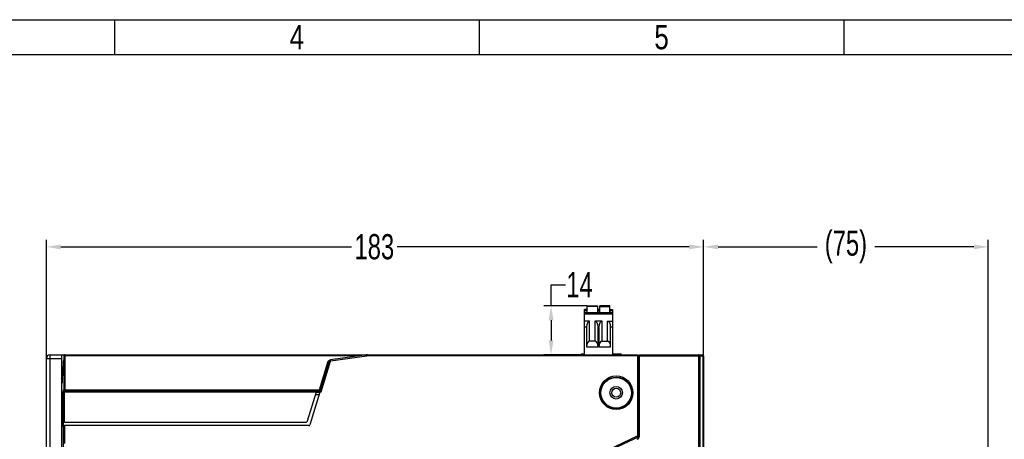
# Model space of a CAD drawing. Header units: millimetres. Extents: x -334 to 1371, y -859 to -284.
# Tile 40 of 42: x 837 to 1111, y -401 to -284. Entities that reach past the tile are written whole.
import ezdxf
from ezdxf.enums import TextEntityAlignment as Align

# ---------------------------------------------------------------- set-up
doc = ezdxf.new("R2010")
doc.units = ezdxf.units.MM
doc.header["$LTSCALE"] = 30.734
doc.header["$PDMODE"] = 3
doc.header["$PDSIZE"] = 2
doc.linetypes.add('JIS_02_1.0', pattern=[2, 1, -1])
doc.layers.get('0').update_dxf_attribs({"linetype": 'CONTINUOUS'})
doc.layers.get('Defpoints').update_dxf_attribs({"linetype": 'CONTINUOUS'})
for name, color, linetype in [('00_COMPONENTS', 7, 'CONTINUOUS'), ('02___PRT_ALL_AXES', 7, 'CONTINUOUS'), ('ECAD_05024005', 7, 'CONTINUOUS'), ('ECAD_05024007', 7, 'CONTINUOUS'), ('ECAD_06030094', 7, 'CONTINUOUS'), ('标注', 2, 'CONTINUOUS')]:
    doc.layers.add(name, color=color, linetype=linetype)
doc.styles.get("Standard").update_dxf_attribs({"font": 'txt', "width": 0.707})
doc.dimstyles.get("Standard").update_dxf_attribs({"dimtxt": 7, "dimasz": 4, "dimexe": 2, "dimexo": 0, "dimtad": 0, "dimtih": 1, "dimtoh": 1, "dimdec": 1, "dimdsep": 46, "dimtxsty": 'Standard', "dimcen": 0.09, "dimclrd": 256, "dimclre": 256, "dimclrt": 256, "dimadec": 0, "dimazin": 0, "dimtp": 0.01, "dimtm": 0.01, "dimtfac": 1, "dimtdec": 1, "dimtofl": 0, "dimtmove": 0, "dimatfit": 3, "dimfxl": 0, "dimtolj": 1, "dimarcsym": 0})

# ---------------------------------------------------------------- blocks, each defined once
blk = doc.blocks.new('3')
at = {"color": 2}
for p, q in [((7058.12, 1548.82), (7058.12, 1524.82)), ((7310.12, 1548.82), (7310.12, 1524.82)), ((7562.12, 1548.82), (7562.12, 1524.82))]:
    blk.add_line(p, q, dxfattribs=at)
for points in [[(6302.12, 123.22), (6302.12, 1548.82), (8318.12, 1548.82), (8318.12, 123.22)], [(6422.12, 147.22), (6422.12, 1524.82), (8294.12, 1524.82), (8294.12, 147.22)]]:
    blk.add_lwpolyline(points, close=True, dxfattribs=at)
at = {"color": 2, "width": 0.8}
for s, p in [('4', (7184.12, 1536.82)), ('5', (7436.12, 1536.82))]:
    blk.add_text(s, height=16.8, dxfattribs=at).set_placement(p, align=Align.MIDDLE_CENTER)
blk = doc.blocks.new('*D19')
at = {"layer": 'Defpoints', "color": 0, "linetype": 'JIS_02_1.0'}
for p in [(1027.52, -347.61), (1027.52, -377.96), (844.52, -378.66)]:
    blk.add_point(p, dxfattribs=at)
at = {"layer": '标注', "lineweight": -2}
for p, q in [((844.52, -378.66), (844.52, -345.61)), ((848.52, -347.61), (929.42, -347.61)), ((1023.52, -347.61), (942.22, -347.61)), ((1027.52, -377.96), (1027.52, -345.61))]:
    blk.add_line(p, q, dxfattribs=at)
at = {"layer": '标注', "linetype": 'JIS_02_1.0'}
for points in [[(848.52, -346.95), (848.52, -348.28), (844.52, -347.61)], [(1023.52, -348.28), (1023.52, -346.95), (1027.52, -347.61)]]:
    blk.add_solid(points, dxfattribs=at)
at = {"layer": '标注', "color": 0, "linetype": 'JIS_02_1.0', "insert": (935.82, -347.61), "char_height": 7, "attachment_point": 5}
blk.add_mtext('\\A1;{\\A1;183}', dxfattribs=at)
blk = doc.blocks.new('*D48')
at = {"layer": 'Defpoints', "color": 0, "linetype": 'JIS_02_1.0'}
for p in [(1106.77, -347.61), (1027.52, -377.93), (1106.77, -461.91)]:
    blk.add_point(p, dxfattribs=at)
at = {"layer": '标注', "lineweight": -2}
for p, q in [((1027.52, -377.93), (1027.52, -345.61)), ((1031.52, -347.61), (1059.09, -347.61)), ((1102.77, -347.61), (1075.19, -347.61)), ((1106.77, -461.91), (1106.77, -345.61))]:
    blk.add_line(p, q, dxfattribs=at)
at = {"layer": '标注', "linetype": 'JIS_02_1.0'}
for points in [[(1031.52, -346.95), (1031.52, -348.28), (1027.52, -347.61)], [(1102.77, -348.28), (1102.77, -346.95), (1106.77, -347.61)]]:
    blk.add_solid(points, dxfattribs=at)
at = {"layer": '标注', "color": 0, "linetype": 'JIS_02_1.0', "insert": (1067.14, -347.61), "char_height": 7, "attachment_point": 5}
blk.add_mtext('\\A1;(75)', dxfattribs=at)
blk = doc.blocks.new('*D56')
at = {"layer": 'Defpoints', "color": 0, "linetype": 'JIS_02_1.0'}
for p in [(995.08, -364.01), (985.04, -377.66), (994.38, -377.66)]:
    blk.add_point(p, dxfattribs=at)
at = {"layer": '标注', "lineweight": -2}
for p, q in [((985.04, -364.01), (985.04, -358.14)), ((985.04, -358.14), (989.04, -358.14)), ((995.08, -364.01), (983.04, -364.01)), ((985.04, -368.01), (985.04, -373.66)), ((994.38, -377.66), (983.04, -377.66))]:
    blk.add_line(p, q, dxfattribs=at)
at = {"layer": '标注', "linetype": 'JIS_02_1.0'}
for points in [[(985.7, -368.01), (984.37, -368.01), (985.04, -364.01)], [(984.37, -373.66), (985.7, -373.66), (985.04, -377.66)]]:
    blk.add_solid(points, dxfattribs=at)
at = {"layer": '标注', "color": 0, "linetype": 'JIS_02_1.0', "insert": (992.96, -358.14), "char_height": 7, "attachment_point": 5}
blk.add_mtext('\\A1;\\A1;14', dxfattribs=at)

msp = doc.modelspace()

# ---------------------------------------------------------------- linework, layer by layer
for p, q in [((995.08, -366.01), (995.08, -364.01)), ((995.08, -364.01), (997.93, -364.01)), ((997.93, -364.21), (995.08, -364.21)), ((997.93, -364.01), (997.93, -366.01)), ((998.58, -366.01), (998.58, -364.01)), ((1001.43, -364.01), (998.58, -364.01)), ((998.58, -364.21), (1001.43, -364.21)), ((1001.43, -366.01), (1001.43, -364.01)), ((994.38, -377.66), (994.38, -365.01)), ((994.98, -365.01), (994.38, -365.01)), ((994.38, -365.21), (994.98, -365.21)), ((994.38, -365.81), (994.98, -365.81)), ((1002.13, -366.01), (994.38, -366.01)), ((994.38, -366.21), (1002.13, -366.21)), ((994.98, -365.01), (994.98, -366.01)), ((997.93, -365.31), (998.03, -365.31)), ((998.03, -365.61), (997.93, -365.61)), ((997.97, -365.61), (997.97, -366.01)), ((998.03, -366.01), (998.03, -365.01)), ((998.48, -365.01), (998.03, -365.01)), ((998.03, -365.21), (998.48, -365.21)), ((998.48, -365.81), (998.03, -365.81)), ((998.48, -365.01), (998.48, -366.01)), ((998.58, -365.31), (998.48, -365.31)), ((998.58, -365.61), (998.48, -365.61)), ((1001.53, -366.01), (1001.53, -365.01)), ((1001.53, -365.01), (1002.13, -365.01)), ((1001.53, -365.21), (1002.13, -365.21)), ((1001.53, -365.81), (1002.13, -365.81)), ((1002.13, -365.01), (1002.13, -377.66)), ((995.78, -368.31), (994.38, -368.31)), ((994.38, -369.87), (994.88, -369.87)), ((994.88, -369.87), (994.88, -375.41)), ((995.78, -373.85), (995.78, -368.31)), ((997.23, -368.31), (997.23, -373.85)), ((999.28, -368.31), (997.23, -368.31)), ((998.13, -375.41), (998.13, -369.87)), ((998.13, -369.87), (998.38, -369.87)), ((998.38, -369.87), (998.38, -375.41)), ((999.28, -373.85), (999.28, -368.31)), ((1000.73, -373.85), (1000.73, -368.31)), ((1000.73, -368.31), (1002.13, -368.31)), ((1001.63, -375.41), (1001.63, -369.87)), ((1001.63, -369.87), (1002.13, -369.87)), ((994.88, -375.41), (998.13, -375.41)), ((997.23, -373.85), (995.78, -373.85)), ((998.38, -375.41), (1001.63, -375.41)), ((999.28, -373.85), (1000.73, -373.85))]:
    msp.add_line(p, q)
at = {"linetype": 'Continuous'}
for p, q in [((993.52, -377.36), (994.38, -377.36)), ((993.52, -377.66), (993.52, -377.36)), ((993.92, -377.66), (993.92, -377.36)), ((1002.13, -377.36), (1004.52, -377.36)), ((1002.98, -377.66), (1002.98, -377.36)), ((1003.88, -377.66), (1003.88, -377.36)), ((1004.37, -377.66), (1004.37, -377.36)), ((1004.52, -377.66), (1004.52, -377.36)), ((1009.62, -377.66), (1027.22, -377.66)), ((1009.62, -400.25), (1009.62, -377.66)), ((1009.62, -377.96), (1027.52, -377.96)), ((1026.22, -547.01), (1026.22, -377.66)), ((1026.52, -547.01), (1026.52, -377.96)), ((1027.32, -377.96), (1027.32, -546.98)), ((1027.52, -377.96), (1027.52, -546.98)), ((1009.62, -394.59), (1009.52, -394.59)), ((1009.62, -395.59), (1009.52, -395.59))]:
    msp.add_line(p, q, dxfattribs=at)
msp.add_lwpolyline([(998.03, -365.38), (998.02, -365.41), (998.01, -365.46), (998, -365.51), (997.98, -365.56), (997.97, -365.61)])
msp.add_lwpolyline([(1027.22, -377.66), (1027.23, -377.67), (1027.24, -377.68), (1027.26, -377.69), (1027.27, -377.71), (1027.28, -377.73), (1027.29, -377.75), (1027.29, -377.78), (1027.3, -377.8), (1027.31, -377.83), (1027.31, -377.86), (1027.31, -377.89), (1027.32, -377.91), (1027.32, -377.94), (1027.32, -377.96)], dxfattribs=at)
for centre, radius, start, end in [((1026.22, -377.96), 0.3, 0, 90), ((1027.22, -377.96), 0.3, 0, 90), ((1008.62, -400.25), 1, 295, 0)]:
    msp.add_arc(centre, radius, start, end, dxfattribs=at)
for centre, start_param, end_param in [((995.78, -369.87), 0, 1.570796), ((997.23, -369.87), -1.570796, 0), ((999.28, -369.87), 0, 1.570796), ((1000.73, -369.87), -1.570796, 0), ((995.78, -375.41), 0, 1.570796), ((997.23, -375.41), -1.570796, 0), ((999.28, -375.41), 0, 1.570796), ((1000.73, -375.41), -1.570796, 0)]:
    msp.add_ellipse(centre, major_axis=(0, 1.56), ratio=0.57735, start_param=start_param, end_param=end_param)
at = {"layer": '00_COMPONENTS', "linetype": 'Continuous'}
for p, q in [((845.52, -547.66), (845.52, -377.66)), ((845.52, -377.66), (1009.12, -377.66)), ((849.34, -377.96), (849.33, -387.39)), ((849.35, -377.88), (849.34, -377.96)), ((849.38, -377.81), (849.35, -377.88)), ((849.43, -377.75), (849.38, -377.81)), ((849.64, -377.95), (849.63, -387.38)), ((849.64, -377.95), (849.64, -377.66)), ((931.73, -377.95), (849.64, -377.95)), ((933.68, -377.68), (923.57, -379.07)), ((933.72, -377.98), (923.61, -379.37)), ((933.72, -377.98), (933.68, -377.68)), ((933.95, -377.96), (933.95, -377.66)), ((1009.12, -377.96), (933.95, -377.96)), ((1009.12, -377.66), (1009.12, -400.57)), ((1009.12, -378.06), (1009.52, -378.06)), ((1009.12, -378.36), (1009.52, -378.36)), ((1009.2, -377.75), (1009.13, -377.73)), ((1009.43, -377.93), (1009.37, -377.86)), ((1009.52, -400.68), (1009.52, -378.06)), ((844.52, -546.66), (844.52, -378.66)), ((844.52, -378.66), (848.72, -378.66)), ((848.72, -378.66), (848.72, -544.66)), ((849.25, -380.57), (849.28, -379.74)), ((920.54, -387.38), (922.96, -379.44)), ((920.76, -387.66), (923.32, -379.28)), ((920.98, -387.96), (923.61, -379.37)), ((923.61, -379.37), (923.32, -379.28)), ((923.38, -379.11), (923.48, -379.08)), ((923.51, -379.08), (923.48, -379.08)), ((923.61, -379.37), (923.57, -379.07)), ((1009.62, -379.06), (1009.52, -379.06)), ((1009.62, -379.56), (1009.52, -379.56)), ((1009.62, -379.76), (1009.52, -379.76)), ((1009.62, -380.26), (1009.52, -380.26)), ((849.25, -381.96), (849.25, -381.27)), ((849.33, -381.27), (849.25, -381.27)), ((849.33, -381.96), (849.25, -381.96)), ((849.28, -383.49), (849.25, -382.66)), ((849.14, -387.96), (849.14, -406.66)), ((849.14, -387.96), (920.98, -387.96)), ((849.2, -396.06), (849.2, -387.96)), ((849.29, -387.49), (849.28, -387.62)), ((849.28, -387.62), (849.28, -387.71)), ((849.29, -387.35), (849.29, -387.35)), ((849.29, -387.39), (849.29, -387.35)), ((849.29, -387.35), (849.29, -387.49)), ((849.3, -387.44), (849.29, -387.39)), ((849.44, -387.66), (920.76, -387.66)), ((849.5, -396.36), (849.5, -387.66)), ((849.63, -387.42), (849.63, -387.38)), ((849.63, -387.38), (920.54, -387.38)), ((919.64, -388.06), (917.16, -396.15)), ((920.64, -388.06), (917.86, -397.15)), ((919.45, -388.66), (920.45, -388.66)), ((919.64, -388.06), (920.64, -388.06)), ((920.54, -387.66), (920.54, -387.38)), ((920.61, -387.4), (920.54, -387.38)), ((920.68, -387.42), (920.61, -387.4)), ((849.02, -395.9), (849.02, -394.34)), ((849.02, -394.34), (849.14, -394.34)), ((849.03, -393.84), (849.14, -393.63)), ((849.03, -393.84), (849.14, -393.84)), ((1009.52, -392.76), (1009.62, -392.76)), ((849.2, -397.66), (849.2, -396.06)), ((849.5, -397.36), (849.5, -402.36)), ((849.51, -396.36), (916.88, -396.36)), ((917.57, -397.36), (849.51, -397.36)), ((849.2, -397.66), (849.2, -402.36)), ((1000.9, -404.06), (1009.12, -400.23)), ((1001.02, -404.34), (1009.34, -400.46))]:
    msp.add_line(p, q, dxfattribs=at)
for points in [[(849.34, -377.96), (849.35, -377.96), (849.38, -377.96), (849.43, -377.95), (849.49, -377.95), (849.56, -377.95), (849.64, -377.95)], [(849.4, -377.66), (849.4, -377.71), (849.4, -377.78)], [(849.64, -377.66), (849.56, -377.67), (849.49, -377.7), (849.43, -377.75)], [(1009.12, -377.68), (1009.15, -377.68), (1009.27, -377.73), (1009.37, -377.81)], [(1009.37, -377.86), (1009.29, -377.8), (1009.2, -377.75)], [(1009.37, -377.81), (1009.45, -377.91), (1009.5, -378.03)], [(1009.49, -378.06), (1009.48, -378.02), (1009.43, -377.93)], [(849.25, -381.27), (849.25, -381.15), (849.25, -381.03), (849.25, -380.91), (849.25, -380.79), (849.25, -380.68), (849.25, -380.57)], [(849.34, -380.75), (849.33, -380.74), (849.27, -380.66), (849.25, -380.57)], [(849.28, -379.74), (849.28, -379.68), (849.28, -379.62), (849.29, -379.57), (849.29, -379.51), (849.29, -379.46), (849.29, -379.42), (849.3, -379.37), (849.3, -379.33), (849.3, -379.29), (849.31, -379.26), (849.31, -379.22), (849.32, -379.18), (849.32, -379.15), (849.32, -379.12), (849.33, -379.09), (849.33, -379.06), (849.34, -379.03)], [(849.34, -379.89), (849.3, -379.83), (849.28, -379.74)], [(922.96, -379.44), (923.04, -379.36), (923.12, -379.28), (923.21, -379.21), (923.29, -379.15), (923.38, -379.11)], [(923.07, -379.39), (923, -379.43), (922.96, -379.44)], [(923.24, -379.32), (923.21, -379.33), (923.18, -379.34), (923.15, -379.36), (923.11, -379.37), (923.07, -379.39)], [(923.31, -379.28), (923.31, -379.29), (923.29, -379.29), (923.28, -379.3), (923.26, -379.31), (923.24, -379.32)], [(849.25, -382.66), (849.25, -382.56), (849.25, -382.46), (849.25, -382.35), (849.25, -382.24), (849.25, -382.1), (849.25, -381.96)], [(849.33, -382.48), (849.33, -382.49), (849.27, -382.57), (849.25, -382.66)], [(849.33, -383.35), (849.3, -383.4), (849.28, -383.49)], [(849.14, -387.96), (849.15, -387.89), (849.18, -387.81), (849.23, -387.75), (849.29, -387.7), (849.36, -387.67), (849.44, -387.66)], [(849.2, -387.96), (849.21, -387.89), (849.24, -387.81), (849.29, -387.75), (849.35, -387.7), (849.43, -387.67), (849.5, -387.66)], [(849.33, -387.53), (849.32, -387.52), (849.31, -387.48), (849.3, -387.44)], [(849.33, -387.39), (849.33, -387.43), (849.33, -387.49), (849.33, -387.55), (849.32, -387.6), (849.32, -387.65), (849.32, -387.69)], [(849.63, -387.38), (849.55, -387.38), (849.47, -387.38), (849.41, -387.38), (849.36, -387.38), (849.33, -387.39), (849.33, -387.39)], [(849.61, -387.66), (849.61, -387.66), (849.61, -387.65), (849.61, -387.64), (849.62, -387.63), (849.62, -387.62), (849.62, -387.6), (849.62, -387.59), (849.62, -387.57), (849.62, -387.55), (849.62, -387.53), (849.62, -387.51), (849.62, -387.5), (849.62, -387.48), (849.63, -387.46), (849.63, -387.44), (849.63, -387.42)], [(920.82, -387.45), (920.81, -387.45), (920.78, -387.45), (920.74, -387.43), (920.68, -387.42)], [(920.76, -387.66), (920.76, -387.67), (920.78, -387.68), (920.79, -387.71), (920.82, -387.75), (920.85, -387.79), (920.89, -387.84)], [(920.89, -387.84), (920.94, -387.9), (920.98, -387.96)], [(849.14, -395.84), (849.09, -395.86), (849.02, -395.9)], [(849.03, -396.76), (849.03, -396.62), (849.02, -396.48), (849.02, -396.34), (849.02, -396.19), (849.02, -396.05), (849.02, -395.9)], [(849.14, -396.44), (849.13, -396.45), (849.1, -396.5), (849.07, -396.55), (849.05, -396.6), (849.04, -396.66), (849.03, -396.71), (849.03, -396.76)], [(849.03, -396.76), (849.05, -396.8), (849.07, -396.84), (849.09, -396.89), (849.11, -396.94), (849.13, -396.99), (849.14, -397)], [(849.2, -396.06), (849.21, -396.13), (849.24, -396.19), (849.28, -396.25), (849.33, -396.31), (849.41, -396.34), (849.5, -396.36)], [(849.2, -397.67), (849.21, -397.6), (849.24, -397.53), (849.28, -397.47), (849.33, -397.42), (849.41, -397.38), (849.51, -397.36)]]:
    msp.add_lwpolyline(points, dxfattribs=at)
for radius in [4.67, 4.37, 4.25, 1.25]:
    msp.add_circle((1003.17, -388.21), radius, dxfattribs=at)
for centre, radius, start, end in [((845.52, -378.66), 1, 90, 180), ((933.95, -379.66), 2, 90, 97.8245), ((933.95, -379.66), 1.7, 90, 97.8245), ((923.61, -379.37), 0.3, 97.8245, 163), ((916.88, -396.06), 0.3, 270, 343), ((917.57, -397.06), 0.3, 270, 343), ((1009.22, -400.19), 0.3, 294.9815, 0)]:
    msp.add_arc(centre, radius, start, end, dxfattribs=at)
for centre, major_axis, start_param in [((848.75, -378.66), (0, 1), 0), ((849.03, -394.34), (0, 0.5), 0.056898)]:
    msp.add_ellipse(centre, major_axis=major_axis, ratio=0.030553, start_param=start_param, end_param=1.570796, dxfattribs=at)
msp.add_ellipse((848.87, -383.16), major_axis=(0, 2.35), ratio=0.030553, dxfattribs=at)
at = {"layer": '02___PRT_ALL_AXES', "linetype": 'Continuous'}
msp.add_circle((1003.17, -388.21), 1.75, dxfattribs=at)
at = {"layer": 'ECAD_05024005', "linetype": 'Continuous'}
for p, q in [((1009.62, -398.23), (1009.52, -398.23)), ((1009.62, -398.53), (1009.52, -398.53))]:
    msp.add_line(p, q, dxfattribs=at)
at = {"layer": 'ECAD_05024007', "linetype": 'Continuous'}
for p, q in [((1009.57, -394.27), (1009.52, -394.27)), ((1009.57, -394.57), (1009.57, -394.27))]:
    msp.add_line(p, q, dxfattribs=at)
at = {"layer": 'ECAD_06030094', "linetype": 'Continuous'}
for p, q in [((1009.52, -399.73), (1009.62, -399.73)), ((1009.52, -399.88), (1009.62, -399.88))]:
    msp.add_line(p, q, dxfattribs=at)

# ---------------------------------------------------------------- block references
at = {"xscale": 0.4030154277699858, "yscale": 0.4030154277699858, "zscale": 0.4030154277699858}
msp.add_blockref('3', (-1981.07, -908.59), dxfattribs=at)

# ---------------------------------------------------------------- dimensions: what is measured, and where the dimension line sits
at = {"layer": '标注'}
dim = msp.add_linear_dim(base=(1027.52, -347.61), p1=(844.52, -378.66), p2=(1027.52, -377.96), text='{\\A1;<>}', dimstyle='Standard', override={"dimtad": 0, "dimtih": 1, "dimtoh": 1, "dimdec": 0, "dimzin": 0, "dimtxsty": 'Standard', "dimcen": 5.0292, "dimclrt": 0, "dimtol": 0, "dimtdec": 4, "dimtzin": 0}, dxfattribs=at)
dim.commit()
dim.dimension.update_dxf_attribs({"geometry": '*D19', "text_midpoint": (935.82, -347.61), "dimtype": 160})
dim = msp.add_linear_dim(base=(1106.77, -347.61), p1=(1027.52, -377.93), p2=(1106.77, -461.91), text='(75)', dimstyle='Standard', override={"dimtad": 0, "dimtih": 1, "dimtoh": 1, "dimdec": 0, "dimzin": 0, "dimtxsty": 'Standard', "dimcen": 5.0292, "dimclrt": 0, "dimtol": 0, "dimtdec": 4, "dimtzin": 0}, dxfattribs=at)
dim.commit()
dim.dimension.update_dxf_attribs({"geometry": '*D48', "text_midpoint": (1067.14, -347.61)})
dim = msp.add_linear_dim(base=(985.04, -377.66), p1=(995.08, -364.01), p2=(994.38, -377.66), angle=90, text='\\A1;14', dimstyle='Standard', override={"dimdec": 0, "dimzin": 0, "dimtxsty": 'Standard', "dimcen": 5.0292, "dimclrt": 0, "dimtdec": 4, "dimtzin": 0}, dxfattribs=at)
dim.commit()
dim.dimension.update_dxf_attribs({"geometry": '*D56', "text_midpoint": (992.96, -358.14), "dimtype": 160})

doc.saveas('drawing.dxf')
